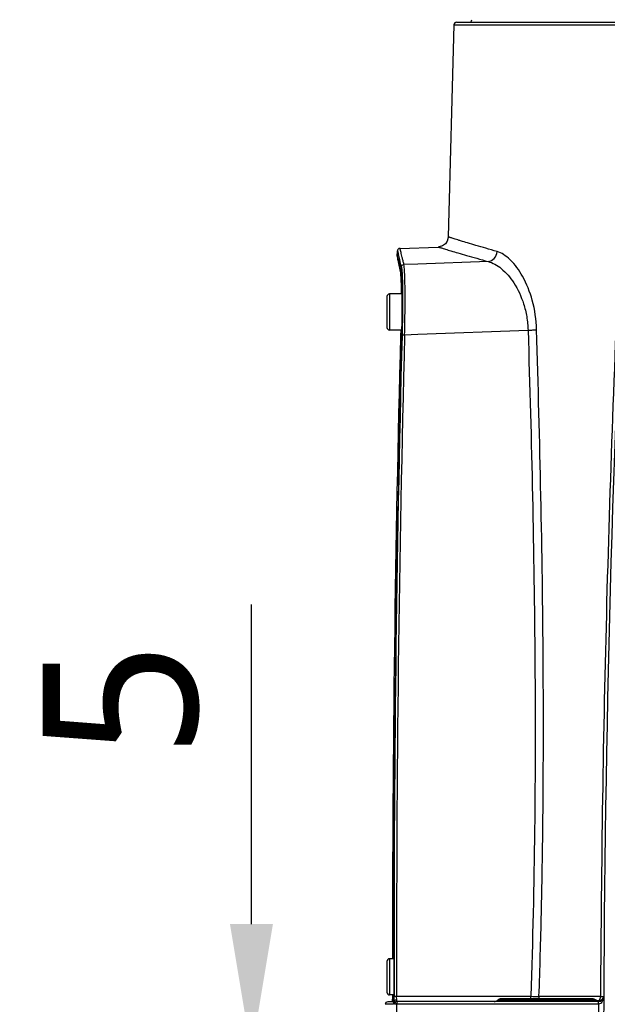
# Model space of a CAD drawing. Header units: millimetres. Extents: x 5828 to 6704, y 123 to 421.
# Tile 6 of 145: x 6353.98 to 6359.68, y 234.54 to 244.09. Entities that reach past the tile are written whole.
import ezdxf

# ---------------------------------------------------------------- set-up
doc = ezdxf.new("R2010")
doc.units = ezdxf.units.MM
doc.layers.add('外形图', color=7, linetype='Continuous')
doc.layers.add('尺寸标注', color=7, linetype='Continuous')
doc.styles.add('微软雅黑', font='msyh.ttc', dxfattribs={"height": 1.5})
doc.dimstyles.new('尺寸标注_1_20比例', dxfattribs={"dimtxt": 1.5, "dimasz": 1.25, "dimexe": 0.5, "dimexo": 0.4, "dimgap": 0.5, "dimtad": 1, "dimdec": 1, "dimlfac": 20, "dimdsep": 46, "dimtxsty": '微软雅黑', "dimcen": 0.09, "dimadec": 0, "dimazin": 0, "dimtp": 0.01, "dimtm": 0.01, "dimtfac": 1, "dimtdec": 1, "dimtofl": 0, "dimtmove": 0, "dimatfit": 3, "dimfxl": 1, "dimtolj": 1, "dimarcsym": 0})

# ---------------------------------------------------------------- blocks, each defined once
blk = doc.blocks.new('*D1093')
at = {"layer": 'Defpoints', "color": 0}
for p in [(6356.2294, 234.0638), (6357.6137, 234.0638), (6359.5952, 233.8138)]:
    blk.add_point(p, dxfattribs=at)
at = {"layer": '尺寸标注', "color": 0, "lineweight": -2}
for p, q in [((6356.2294, 235.3138), (6356.2294, 238.416)), ((6357.2137, 234.0638), (6355.7294, 234.0638)), ((6359.1952, 233.8138), (6355.7294, 233.8138)), ((6356.2294, 232.5638), (6356.2294, 231.3138))]:
    blk.add_line(p, q, dxfattribs=at)
at = {"layer": '尺寸标注', "color": 0}
for points in [[(6356.0211, 235.3138), (6356.4377, 235.3138), (6356.2294, 234.0638)], [(6356.4377, 232.5638), (6356.0211, 232.5638), (6356.2294, 233.8138)]]:
    blk.add_solid(points, dxfattribs=at)
at = {"layer": '尺寸标注', "color": 0, "insert": (6354.9663, 237.4899), "char_height": 1.5, "attachment_point": 5, "rotation": 90, "style": '微软雅黑'}
blk.add_mtext('\\A1;5', dxfattribs=at)

msp = doc.modelspace()

# ---------------------------------------------------------------- linework, layer by layer
at = {"layer": '外形图', "color": 7, "linetype": 'Continuous'}
for p, q in [((6358.218, 244.0638), (6368.2189, 244.0638)), ((6358.193, 244.0396), (6358.1381, 241.9808)), ((6358.193, 244.0396), (6368.2439, 244.0396)), ((6357.6693, 241.87), (6358.0413, 241.883)), ((6357.6433, 241.7956), (6357.645, 241.8453)), ((6357.6451, 241.8454), (6357.6451, 241.8454)), ((6357.6462, 241.7729), (6357.6473, 241.7667)), ((6357.6478, 241.7781), (6357.6489, 241.7743)), ((6357.6489, 241.7743), (6357.6501, 241.7695)), ((6357.6501, 241.7695), (6357.6516, 241.7638)), ((6357.6473, 241.7667), (6357.6495, 241.7551)), ((6357.6495, 241.7551), (6357.6522, 241.7405)), ((6357.6516, 241.7638), (6357.6543, 241.753)), ((6357.6522, 241.7405), (6357.6585, 241.7082)), ((6357.6543, 241.753), (6357.6588, 241.7344)), ((6357.6585, 241.7082), (6357.6735, 241.6329)), ((6357.6588, 241.7344), (6357.6663, 241.7031)), ((6357.6663, 241.7031), (6357.6786, 241.6499)), ((6357.8441, 241.7177), (6357.7081, 241.7128)), ((6358.5242, 241.742), (6357.8441, 241.7177)), ((6357.6734, 241.633), (6357.6736, 241.6322)), ((6357.6736, 241.6322), (6357.6753, 241.6186)), ((6357.6786, 241.6499), (6357.6827, 241.6324)), ((6357.682, 241.6389), (6357.6827, 241.6324)), ((6357.6898, 241.6331), (6357.6899, 241.6322)), ((6357.5436, 241.4026), (6357.5436, 241.1026)), ((6357.6915, 241.4276), (6357.5686, 241.4276)), ((6357.5686, 241.4276), (6357.5686, 241.0776)), ((6357.6885, 241.0776), (6357.5686, 241.0776)), ((6357.677, 241.0776), (6357.6758, 241.0256)), ((6357.6877, 241.0408), (6357.6873, 241.0261)), ((6357.6873, 241.0261), (6357.6873, 241.026)), ((6357.6899, 241.031), (6357.6897, 241.026)), ((6357.6899, 241.031), (6357.6898, 241.026)), ((6357.7147, 241.0255), (6357.7148, 241.0323)), ((6357.7147, 241.0255), (6357.7148, 241.0323)), ((6357.7148, 241.0323), (6357.8431, 241.037)), ((6357.8431, 241.037), (6358.9118, 241.0755)), ((6357.5436, 234.9526), (6357.5436, 234.6526)), ((6357.6108, 234.9776), (6357.5686, 234.9776)), ((6357.5686, 234.9776), (6357.5686, 234.6276)), ((6357.6099, 234.6276), (6357.5686, 234.6276)), ((6357.5971, 234.6276), (6357.5972, 234.5867)), ((6357.5973, 234.6276), (6357.5972, 234.5867)), ((6357.6373, 234.6136), (6358.9379, 234.6136)), ((6358.9379, 234.5888), (6358.9379, 234.6136)), ((6359.614, 234.6123), (6359.018, 234.6123)), ((6359.6141, 234.6198), (6359.614, 234.6123)), ((6357.6063, 234.5364), (6357.5261, 234.536)), ((6357.6132, 234.5614), (6357.5507, 234.5603)), ((6357.6078, 234.5449), (6357.6077, 234.5439)), ((6357.6082, 234.5484), (6357.6078, 234.5449)), ((6357.6131, 234.5638), (6357.6093, 234.5638)), ((6357.6094, 234.5637), (6357.6094, 234.5644)), ((6357.6133, 234.5587), (6357.6131, 234.5638)), ((6357.6157, 234.5393), (6359.5959, 234.5393)), ((6357.6363, 234.5393), (6357.6245, 233.8138)), ((6357.6406, 234.5638), (6357.6269, 234.5597)), ((6359.5953, 234.5638), (6357.6406, 234.5638)), ((6358.5401, 234.5394), (6359.5959, 234.5393)), ((6359.5627, 234.5763), (6358.6172, 234.5763)), ((6359.5366, 234.5888), (6358.6503, 234.5888)), ((6359.5787, 234.5726), (6359.566, 234.5793)), ((6359.6397, 234.5967), (6359.6242, 234.5789))]:
    msp.add_line(p, q, dxfattribs=at)
for points in [[(6358.1381, 241.9807), (6358.1377, 241.9738), (6358.129, 241.9412), (6358.11, 241.9134), (6358.0828, 241.8935), (6358.0504, 241.8837), (6358.0415, 241.883)], [(6357.6693, 241.87), (6357.6599, 241.8679), (6357.649, 241.8585), (6357.646, 241.8515), (6357.6452, 241.8474), (6357.6451, 241.8454)], [(6357.6433, 241.7956), (6357.6433, 241.7949), (6357.6434, 241.7931), (6357.6435, 241.7916), (6357.6436, 241.7903), (6357.6437, 241.7889), (6357.6439, 241.7875), (6357.6441, 241.786), (6357.6444, 241.7843), (6357.6447, 241.7824), (6357.645, 241.7804), (6357.6453, 241.7781), (6357.6462, 241.7729)], [(6357.6458, 241.785), (6357.6458, 241.785), (6357.6459, 241.7849), (6357.646, 241.7845), (6357.6462, 241.7839), (6357.6464, 241.7832), (6357.6467, 241.7822), (6357.647, 241.7811), (6357.6474, 241.7797), (6357.6478, 241.7781)], [(6357.6753, 241.6186), (6357.6781, 241.5741), (6357.6802, 241.5011), (6357.6808, 241.4276)], [(6357.6828, 241.6317), (6357.6848, 241.6177), (6357.6881, 241.5729), (6357.6906, 241.4995), (6357.6919, 241.3988), (6357.6917, 241.2753), (6357.6898, 241.1364), (6357.6873, 241.026)], [(6357.6094, 234.5644), (6357.6092, 234.5617), (6357.6082, 234.5484)], [(6359.6242, 234.5789), (6359.6023, 234.5703), (6359.5787, 234.5726)]]:
    msp.add_lwpolyline(points, dxfattribs=at)
for centre, radius, start, end in [((6358.218, 244.0388), 0.025, 90, 178.2299), ((6358.3413, 244.0888), 0.025, 270, 359), ((6532.3702, 233.8138), 172.7267, 177.199864, 180), ((6356.5653, 241.497), 1.1195, 14.21882, 14.57104), ((6354.913, 241.1275), 2.8259, 13.82234, 13.98867), ((6353.7904, 240.8514), 3.982, 13.58143, 13.82164), ((6348.332, 239.5371), 9.5964, 12.95807, 13.55612), ((6357.5342, 241.609), 0.1508, 8.85121, 9.7473), ((6357.0877, 241.5581), 0.6003, 4.20978, 5.41521), ((6356.7274, 241.5309), 0.9617, 3.25064, 4.25209), ((6356.1219, 241.4954), 1.5682, 2.40652, 3.28874), ((6355.0027, 241.4473), 2.6884, 1.42786, 2.42911), ((6353.5625, 241.4069), 4.1292, 1.07221, 1.4902), ((6352.1199, 241.3797), 5.572, 0.46147, 1.07505), ((6357.5686, 241.4026), 0.025, 90, 180), ((6350.0474, 241.3601), 7.6446, 0.05699, 0.48343), ((6346.1105, 241.3673), 11.5816, 359.31068, 359.67431), ((6348.1757, 241.3567), 9.5163, 359.66737, 0.06593), ((6344.3629, 241.3869), 13.3293, 359.00684, 359.3167), ((6357.5686, 241.1026), 0.025, 180, 270), ((6343.9322, 241.3936), 13.7601, 358.53097, 359.01028), ((6580.4901, 235.0864), 222.8934, 178.473107, 180.027957), ((6584.617, 235.0754), 227.0077, 178.497895, 180.123274), ((6583.5273, 235.094), 225.9154, 178.49537, 180.121885), ((6585.1379, 235.0783), 227.501, 178.502042, 180.117045), ((6357.5686, 234.9526), 0.025, 90, 180), ((6357.5686, 234.6526), 0.025, 180, 270), ((6359.4391, 263.455), 28.8458, 269.00439, 269.16353), ((6359.5953, 234.6138), 0.05, 269.99996, 359.73471), ((6357.5511, 234.5353), 0.025, 91.00001, 178.28248), ((6356.8287, 234.5821), 0.7685, 358.54089, 359.70762), ((6356.522, 234.5847), 1.0753, 359.6503, 0.1078), ((6357.1053, 234.5863), 0.5043, 356.43157, 357.44222), ((6356.9146, 234.5822), 0.6952, 358.47415, 359.69954), ((6356.5981, 234.5851), 1.0118, 359.62932, 0.10586), ((6358.3136, 234.5994), 0.7011, 181.71776, 182.90283), ((6357.6407, 234.5388), 0.025, 123.3975, 179.02772), ((6357.6613, 234.5389), 0.025, 90.02086, 179.07164), ((6358.5841, 234.6138), 0.05, 270, 311.40962), ((6358.6503, 234.5388), 0.05, 90, 131.40962), ((6359.5366, 234.5388), 0.05, 54.09157, 90), ((6429.7058, 234.1074), 70.1113, 179.647072, 180.239923), ((6359.5953, 234.6148), 0.0504, 269.9864, 297.7968), ((6359.5954, 234.6146), 0.0502, 297.8328, 309.20896), ((6359.5958, 234.6141), 0.0496, 309.2284, 329.16608), ((6359.596, 234.614), 0.0494, 329.20421, 336.15358), ((6359.5963, 234.6138), 0.049, 336.14181, 342.68743)]:
    msp.add_arc(centre, radius, start, end, dxfattribs=at)
for points, knots in [([(6359.8168, 242.2544), (6359.7856, 241.6186), (6359.7319, 240.3466), (6359.6708, 238.438), (6359.6298, 236.529), (6359.6186, 235.2561), (6359.6141, 234.6198)], [0, 0, 0, 0, 0.250016, 0.500043, 0.750061, 1, 1, 1, 1]), ([(6358.6113, 241.8387), (6358.5749, 241.8491), (6358.5066, 241.8689), (6358.4113, 241.897), (6358.33, 241.9213), (6358.2712, 241.9392), (6358.2314, 241.9515), (6358.2071, 241.9591), (6358.1864, 241.9655), (6358.1695, 241.9708), (6358.1577, 241.9745), (6358.1502, 241.9769), (6358.1459, 241.9782), (6358.1428, 241.9792), (6358.1401, 241.9802), (6358.1392, 241.9801), (6358.1381, 241.9808), (6358.1381, 241.9807)], [0, 0, 0, 0, 0.230024, 0.43152, 0.603572, 0.745384, 0.80477, 0.856383, 0.900156, 0.936034, 0.963986, 0.974981, 0.983983, 0.99099, 0.995997, 0.999001, 1, 1, 1, 1]), ([(6357.7081, 241.7128), (6357.7053, 241.7251), (6357.7, 241.748), (6357.6924, 241.7799), (6357.686, 241.8069), (6357.6806, 241.8291), (6357.6763, 241.8463), (6357.6733, 241.8576), (6357.6715, 241.864), (6357.6705, 241.8673), (6357.6698, 241.8688), (6357.6695, 241.87), (6357.6693, 241.87)], [0, 0, 0, 0, 0.233188, 0.435582, 0.607099, 0.747671, 0.857243, 0.935779, 0.963405, 0.983277, 0.99542, 1, 1, 1, 1]), ([(6358.0415, 241.883), (6358.0422, 241.8831), (6358.0448, 241.8816), (6358.0506, 241.8806), (6358.0602, 241.8772), (6358.0737, 241.8733), (6358.0909, 241.868), (6358.1214, 241.8587), (6358.169, 241.8443), (6358.2374, 241.824), (6358.3208, 241.7999), (6358.418, 241.7722), (6358.4874, 241.7525), (6358.5242, 241.742)], [0, 0, 0, 0, 0.004064, 0.016165, 0.036241, 0.06423, 0.10007, 0.143708, 0.254402, 0.396444, 0.569696, 0.77193, 1, 1, 1, 1]), ([(6357.6488, 241.7787), (6357.648, 241.7816), (6357.647, 241.7856), (6357.6456, 241.7904), (6357.6449, 241.7929), (6357.6442, 241.7947), (6357.644, 241.7956), (6357.6434, 241.7963), (6357.6433, 241.7958), (6357.6433, 241.7956)], [0, 0, 0, 0, 0.480158, 0.659193, 0.797568, 0.895372, 0.95289, 0.972275, 1, 1, 1, 1]), ([(6357.6451, 241.8454), (6357.6451, 241.8456), (6357.6451, 241.8461), (6357.6457, 241.8454), (6357.6459, 241.8444), (6357.6466, 241.8426), (6357.6473, 241.8402), (6357.6487, 241.8353), (6357.6498, 241.8314), (6357.6505, 241.8285)], [0, 0, 0, 0, 0.027061, 0.046993, 0.104966, 0.20306, 0.341551, 0.520522, 1, 1, 1, 1]), ([(6357.6505, 241.8285), (6357.6509, 241.8272), (6357.6524, 241.8212), (6357.6539, 241.8153), (6357.6551, 241.8106)], [0, 0, 0, 0, 0.217631, 1, 1, 1, 1]), ([(6357.682, 241.6389), (6357.6787, 241.6536), (6357.6684, 241.698), (6357.658, 241.7424), (6357.6505, 241.772)], [0, 0, 0, 0, 0.331145, 1, 1, 1, 1]), ([(6358.5242, 241.742), (6358.5465, 241.7443), (6358.5911, 241.7687), (6358.6097, 241.815), (6358.6113, 241.8387)], [0, 0, 0, 0, 0.485896, 1, 1, 1, 1]), ([(6358.9946, 241.0817), (6358.992, 241.1775), (6358.9658, 241.3572), (6358.8755, 241.5884), (6358.7709, 241.736), (6358.6795, 241.8101), (6358.6338, 241.833), (6358.6113, 241.8387)], [0, 0, 0, 0, 0.322975, 0.605053, 0.830761, 0.922042, 1, 1, 1, 1]), ([(6357.684, 241.689), (6357.6842, 241.695), (6357.6896, 241.7074), (6357.702, 241.7126), (6357.7081, 241.7128)], [0, 0, 0, 0, 0.499444, 1, 1, 1, 1]), ([(6357.684, 241.689), (6357.6856, 241.682), (6357.6877, 241.6633), (6357.6891, 241.6446), (6357.6898, 241.6331)], [0, 0, 0, 0, 0.382313, 1, 1, 1, 1]), ([(6357.7148, 241.0323), (6357.7167, 241.1133), (6357.7189, 241.2311), (6357.7196, 241.3818), (6357.7191, 241.4795), (6357.7177, 241.5629), (6357.7156, 241.6296), (6357.7126, 241.6777), (6357.7102, 241.7035), (6357.7081, 241.7128)], [0, 0, 0, 0, 0.356958, 0.518918, 0.663824, 0.787464, 0.88637, 0.957847, 1, 1, 1, 1]), ([(6358.5242, 241.742), (6358.5708, 241.7311), (6358.6683, 241.6724), (6358.788, 241.5295), (6358.8638, 241.3643), (6358.9019, 241.2064), (6358.9108, 241.1198), (6358.9118, 241.0755)], [0, 0, 0, 0, 0.176362, 0.402786, 0.68064, 0.836741, 1, 1, 1, 1]), ([(6357.6736, 241.6322), (6357.674, 241.6305), (6357.6762, 241.6243), (6357.681, 241.6191), (6357.6851, 241.6167)], [0, 0, 0, 0, 0.269207, 1, 1, 1, 1]), ([(6357.6833, 241.6322), (6357.6834, 241.631), (6357.6843, 241.6252), (6357.6849, 241.6194), (6357.6854, 241.6148)], [0, 0, 0, 0, 0.214535, 1, 1, 1, 1]), ([(6357.6899, 241.6322), (6357.6919, 241.5983), (6357.6942, 241.5173), (6357.6958, 241.3169), (6357.693, 241.1504), (6357.6899, 241.031)], [0, 0, 0, 0, 0.16943, 0.404152, 1, 1, 1, 1]), ([(6357.6758, 241.0256), (6357.6758, 241.0252), (6357.6775, 241.0248), (6357.6796, 241.0243), (6357.6835, 241.0239), (6357.6864, 241.0236), (6357.688, 241.0235)], [0, 0, 0, 0, 0.089225, 0.297811, 0.605669, 1, 1, 1, 1]), ([(6357.6899, 241.031), (6357.6901, 241.0314), (6357.6918, 241.0316), (6357.6959, 241.0323), (6357.7, 241.0324), (6357.703, 241.0324)], [0, 0, 0, 0, 0.106126, 0.320765, 1, 1, 1, 1]), ([(6357.703, 241.0324), (6357.7039, 241.0324), (6357.7078, 241.0325), (6357.7118, 241.0324), (6357.7148, 241.0323)], [0, 0, 0, 0, 0.224116, 1, 1, 1, 1]), ([(6358.9118, 241.0755), (6358.9275, 241.076), (6358.9551, 241.0774), (6358.9827, 241.0799), (6358.9946, 241.0817)], [0, 0, 0, 0, 0.565061, 1, 1, 1, 1]), ([(6358.9118, 241.0755), (6358.9451, 239.9998), (6358.9966, 237.8459), (6358.9751, 235.691), (6358.9379, 234.6136)], [0, 0, 0, 0, 0.499582, 1, 1, 1, 1]), ([(6359.018, 234.6123), (6359.0275, 234.882), (6359.0424, 235.4216), (6359.0611, 236.5008), (6359.0633, 237.8494), (6359.0395, 239.4663), (6359.0106, 240.5435), (6358.9946, 241.0817)], [0, 0, 0, 0, 0.125142, 0.250266, 0.500415, 0.750357, 1, 1, 1, 1]), ([(6357.6124, 234.6134), (6357.6149, 234.6136), (6357.6233, 234.6134), (6357.6316, 234.6136), (6357.6373, 234.6136)], [0, 0, 0, 0, 0.310872, 1, 1, 1, 1]), ([(6357.6129, 234.5783), (6357.6128, 234.5811), (6357.6125, 234.5928), (6357.6124, 234.6045), (6357.6124, 234.6134)], [0, 0, 0, 0, 0.236293, 1, 1, 1, 1]), ([(6357.6382, 234.5804), (6357.6381, 234.5828), (6357.6378, 234.5939), (6357.6373, 234.6049), (6357.6373, 234.6136)], [0, 0, 0, 0, 0.219248, 1, 1, 1, 1]), ([(6359.6094, 234.5424), (6359.6221, 234.548), (6359.6406, 234.5723), (6359.6452, 234.5999), (6359.6453, 234.6136)], [0, 0, 0, 0, 0.502385, 1, 1, 1, 1]), ([(6359.614, 234.6123), (6359.621, 234.6124), (6359.6312, 234.6128), (6359.6414, 234.6128), (6359.6447, 234.6134)], [0, 0, 0, 0, 0.678238, 1, 1, 1, 1]), ([(6357.5967, 234.5634), (6357.5968, 234.5644), (6357.5987, 234.5696), (6357.6045, 234.572), (6357.6086, 234.573)], [0, 0, 0, 0, 0.196543, 1, 1, 1, 1]), ([(6357.5972, 234.5867), (6357.597, 234.5867), (6357.6055, 234.5867), (6357.6058, 234.5867), (6357.6097, 234.5867)], [0, 0, 0, 0, 0.060203, 1, 1, 1, 1]), ([(6357.6074, 234.5408), (6357.6074, 234.5402), (6357.6071, 234.5388), (6357.6068, 234.5372), (6357.6063, 234.5364)], [0, 0, 0, 0, 0.387592, 1, 1, 1, 1]), ([(6357.6087, 234.5549), (6357.6086, 234.5535), (6357.6083, 234.5488), (6357.6079, 234.544), (6357.6074, 234.5408)], [0, 0, 0, 0, 0.308865, 1, 1, 1, 1]), ([(6357.6133, 234.5639), (6357.6134, 234.5653), (6357.6151, 234.5718), (6357.6213, 234.5762), (6357.6261, 234.5781)], [0, 0, 0, 0, 0.222189, 1, 1, 1, 1]), ([(6357.6157, 234.5393), (6357.6144, 234.5405), (6357.6142, 234.5478), (6357.6135, 234.5539), (6357.6133, 234.5587)], [0, 0, 0, 0, 0.262769, 1, 1, 1, 1]), ([(6357.6406, 234.5638), (6357.6403, 234.5638), (6357.6397, 234.5649), (6357.639, 234.5682), (6357.6386, 234.5716), (6357.6384, 234.5742)], [0, 0, 0, 0, 0.086649, 0.279489, 1, 1, 1, 1]), ([(6359.566, 234.5793), (6359.5659, 234.5793), (6359.5656, 234.5789), (6359.5645, 234.5783), (6359.5635, 234.5771), (6359.5627, 234.5763)], [0, 0, 0, 0, 0.061044, 0.245184, 1, 1, 1, 1]), ([(6359.5959, 234.5393), (6359.5958, 234.5424), (6359.5957, 234.5482), (6359.5956, 234.5551), (6359.5954, 234.5594), (6359.5955, 234.5618), (6359.5951, 234.5628), (6359.5955, 234.5638), (6359.5953, 234.5638)], [0, 0, 0, 0, 0.383719, 0.708497, 0.832395, 0.924183, 0.980739, 1, 1, 1, 1]), ([(6359.6032, 234.5774), (6359.604, 234.5785), (6359.6073, 234.5834), (6359.6096, 234.5889), (6359.6109, 234.5931)], [0, 0, 0, 0, 0.238878, 1, 1, 1, 1])]:
    msp.add_open_spline(points, degree=3, knots=knots, dxfattribs=at)
for points in [[(6357.682, 241.639), (6357.6823, 241.6375), (6357.6826, 241.636), (6357.6829, 241.6346)], [(6359.018, 234.6123), (6359.0178, 234.6041), (6359.016, 234.5958), (6359.0125, 234.5884)], [(6359.6109, 234.5931), (6359.6129, 234.5993), (6359.6139, 234.6058), (6359.614, 234.6123)], [(6357.6261, 234.5781), (6357.6299, 234.5796), (6357.6341, 234.5803), (6357.6382, 234.5804)], [(6357.6384, 234.5742), (6357.6382, 234.5762), (6357.6383, 234.5783), (6357.6382, 234.5804)], [(6359.5953, 234.5638), (6359.5837, 234.5638), (6359.5714, 234.5686), (6359.5627, 234.5763)], [(6359.5627, 234.5763), (6359.5715, 234.5688), (6359.5837, 234.5644), (6359.5953, 234.5644)], [(6359.5959, 234.5393), (6359.6005, 234.5394), (6359.6052, 234.5405), (6359.6094, 234.5424)], [(6359.5964, 234.5702), (6359.599, 234.5723), (6359.6013, 234.5747), (6359.6032, 234.5774)]]:
    msp.add_open_spline(points, degree=3, dxfattribs=at)

# ---------------------------------------------------------------- dimensions: what is measured, and where the dimension line sits
at = {"layer": '尺寸标注'}
dim = msp.add_linear_dim(base=(6356.2294, 234.0638), p1=(6359.5952, 233.8138), p2=(6357.6137, 234.0638), angle=90, dimstyle='尺寸标注_1_20比例', dxfattribs=at)
dim.commit()
dim.dimension.update_dxf_attribs({"geometry": '*D1093', "text_midpoint": (6354.9663, 237.4899)})

doc.saveas('drawing.dxf')
